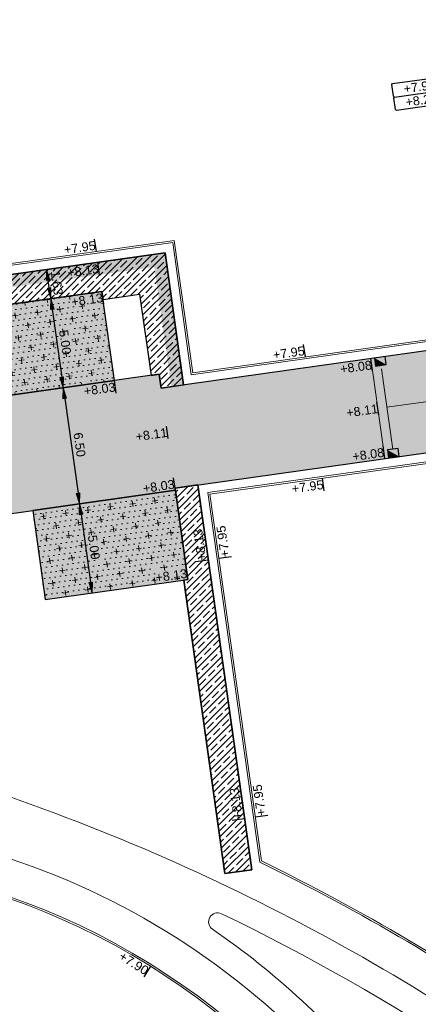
# Model space of a CAD drawing. Extents: x 98477 to 100410, y 398052 to 398969.
# Tile 249 of 256: x 98766 to 98788, y 398309 to 398364. Entities that reach past the tile are written whole.
import ezdxf
from ezdxf.enums import TextEntityAlignment as Align

# ---------------------------------------------------------------- set-up
doc = ezdxf.new("R2010")
doc.units = 0
for name, pattern in [('AL-MATERIAALS', [2, 1, -1]), ('AL-NUTSTRACE', [17, 5, -3.5, 0, -3.5, 5]), ('RI-RWA', [8.25, 4.5, -0.75, 0.75, -0.75, 0.75, -0.75])]:
    doc.linetypes.add(name, pattern=pattern)
for name, color, linetype, lineweight in [('N-GW-hoogtelijn laagte NAP +7.50', 90, 'AL-HOOGTELIJN +7.50', 18), ('N-GW-hoogtelijn laagte NAP +8.00', 80, 'AL-HOOGTELIJN +8.00', 18), ('N-KO-kantbegrenzing grondwerk', 70, 'Continuous', 25), ('N-KO-kantverharding', 2, 'Continuous', 25), ('N-RI-RWA kolkaansluitleiding', 132, 'RI-RWA', 18), ('N-RI-straatkolk', 7, 'Continuous', 25), ("N-VH-arcering 'MAT' grijs 251", 251, 'Continuous', 18), ('N-VH-arcering halfverharding', 8, 'Continuous', 9), ('N-VH-arcering printbeton', 8, 'Continuous', 9), ('X-AL-afwerkhoogte', 4, 'Continuous', 30), ('X-AL-hoogtelijn - Niv 1', 1, 'AL-HOOGTELIJN', 18), ('X-AL-maatvoering VERWERKT', 180, 'Continuous', 18), ('X-AL-materiaalscheiding', 1, 'AL-MATERIAALS', 18), ('X-AL-nutstrace VERWERKT', 252, 'AL-NUTSTRACE', 18), ('X-AL-planhoogte brm', 10, 'Continuous', 25), ('X-AL-planhoogte wrm', 252, 'Continuous', 25), ('X-AL-planthoogte VERWERKT', 180, 'Continuous', 25)]:
    doc.layers.add(name, color=color, linetype=linetype, lineweight=lineweight)
doc.layers.add('X-AL-contourlijnen', color=30, linetype='Continuous', plot=False)
doc.layers.add('X-AL-hulplijn', color=30, linetype='Continuous', plot=False)
doc.styles.add('CS Annotative', font='arial.ttf')
doc.styles.get("Standard").update_dxf_attribs({"font": 'txt.shx'})
doc.linetypes.add('AL-HOOGTELIJN', pattern='A,10,-1.5,["H",Standard,S=0.9,R=0,X=-0.3,Y=-0.45],-1.5,30', length=43)
doc.linetypes.add('AL-HOOGTELIJN +7.50', pattern='A,7.5,-1.5,["+7.50",Standard,S=0.9,R=0,X=-0.3,Y=-0.45],-4.5,22.5', length=36)
doc.linetypes.add('AL-HOOGTELIJN +8.00', pattern='A,7.5,-1.5,["+8.00",Standard,S=0.9,R=0,X=-0.3,Y=-0.45],-4.5,22.5', length=36)
doc.dimstyles.new('CS Annotative', dxfattribs={"dimtxt": 2.5, "dimasz": 3, "dimexe": 0.18, "dimexo": 0.0625, "dimgap": 1, "dimtad": 1, "dimzin": 3, "dimdsep": 46, "dimtxsty": 'CS Annotative', "dimblk": 'CS Dimensionpijl', "dimcen": 0, "dimse1": 1, "dimse2": 1, "dimclrd": 256, "dimclre": 256, "dimadec": 0, "dimazin": 0, "dimtm": 1e-09, "dimtfac": 1, "dimtdec": 0, "dimtofl": 0, "dimtmove": 1, "dimatfit": 1, "dimfxl": 1, "dimtfillclr": 256, "dimtolj": 1, "dimtzin": 3, "dimarcsym": 0})
pattern_1 = [(8, (106814.19794, 479684.77945), (0.0572748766, 0.3109977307), [0, -0.3]), (8, (106814.19794, 479684.77945), (0.531934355, 0.705900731), [0.3125, -0.9375]), (98, (106814.3744, 479684.6465), (-0.705900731, 0.531934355), [0.3125, -0.9375])]
pattern_2 = [(45, (0, 0), (-0.3535533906, 0.3535533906), []), (45, (0.35, 0), (-0.3535533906, 0.3535533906), [0.5, -0.2])]

# ---------------------------------------------------------------- blocks, each defined once
blk = doc.blocks.new('*U296')
at = {"layer": 'X-AL-hulplijn', "flags": 128}
blk.add_lwpolyline([(0.26, -0.234), (-0.26, 0.234)], dxfattribs=at)
at = {"layer": 'X-AL-planthoogte VERWERKT', "linetype": 'Continuous', "style": 'CS Annotative'}
blk.add_attdef('HOOGTE-LINKS', text='', height=0.5, rotation=132.052, dxfattribs=at).set_placement((0, 0), align=Align.MIDDLE_RIGHT)
blk = doc.blocks.new('*U307')
at = {"layer": 'X-AL-hulplijn', "flags": 128}
blk.add_lwpolyline([(-0.049, 0.347), (0.049, -0.347)], dxfattribs=at)
at = {"layer": 'X-AL-planthoogte VERWERKT', "linetype": 'Continuous', "style": 'CS Annotative'}
blk.add_attdef('HOOGTE-LINKS', text='', height=0.5, rotation=188, dxfattribs=at).set_placement((0, 0), align=Align.MIDDLE_RIGHT)
blk = doc.blocks.new('*U280')
at = {"layer": 'X-AL-planhoogte brm', "flags": 128}
blk.add_lwpolyline([(-7.25, 3.75), (-7.5, 4), (-7.5, 7.25), (-7.25, 7.5), (7.25, 7.5), (7.5, 7.25), (7.5, 4), (7.25, 3.75)], dxfattribs=at)
at = {"layer": 'X-AL-planhoogte wrm', "flags": 128}
blk.add_lwpolyline([(7.5, 3.5), (7.5, 0.25), (7.25, 0), (-7.25, 0), (-7.5, 0.25), (-7.5, 3.5), (-7.25, 3.75), (7.25, 3.75)], close=True, dxfattribs=at)
at = {"layer": 'X-AL-planhoogte brm', "style": 'CS Annotative'}
blk.add_attdef('OMSCHRIJVING_afwerk', text='', height=2.5, dxfattribs=at).set_placement((0, 5.625), align=Align.MIDDLE_CENTER)
at = {"layer": 'X-AL-planhoogte wrm', "style": 'CS Annotative'}
blk.add_attdef('HOOGTE_eind', text='', height=2.5, dxfattribs=at).set_placement((0, 1.875), align=Align.MIDDLE_CENTER)
blk = doc.blocks.new('*U191')
at = {"layer": 'X-AL-hulplijn', "flags": 128}
blk.add_lwpolyline([(0.347, 0.049), (-0.347, -0.049)], dxfattribs=at)
at = {"layer": 'X-AL-planthoogte VERWERKT', "linetype": 'Continuous', "style": 'CS Annotative'}
blk.add_attdef('HOOGTE-RECHTS', text='', height=0.5, rotation=278, dxfattribs=at).set_placement((0, 0), align=Align.MIDDLE_LEFT)
blk = doc.blocks.new('*U791')
blk.add_lwpolyline([(-1.33, -1.32), (1.64, -0.91), (1.33, 1.32), (-1.64, 0.91)], close=True)
blk.add_solid([(-1.33, -1.32), (-1.64, 0.91), (-1.33, -1.32), (1.64, -0.91)])
blk = doc.blocks.new('CS Dimensionpijl')
h = blk.add_hatch(color=256)
h.dxf.hatch_style = 1
h.paths.add_polyline_path([(-1, -0.167), (0, 0), (-1, 0.167)])
at = {"flags": 128}
blk.add_lwpolyline([(0, 0.5), (0, -0.5)], dxfattribs=at)
blk.add_lwpolyline([(-1, -0.167), (0, 0), (-1, 0.167)], close=True, dxfattribs=at)
blk = doc.blocks.new('*D1005')
at = {"layer": 'X-AL-maatvoering VERWERKT', "linetype": 'Continuous', "lineweight": -2, "transparency": 16777216}
blk.add_line((98767.426, 398347.754), (98767.955, 398343.991), dxfattribs=at)
at = {"layer": 'X-AL-maatvoering VERWERKT', "lineweight": -2, "transparency": 16777216, "xscale": 0.6000000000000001, "yscale": 0.6000000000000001, "zscale": 0.6000000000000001}
for p, rotation in [((98767.342, 398348.348), 97.9999999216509), ((98768.038, 398343.397), 277.9999999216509)]:
    blk.add_blockref('CS Dimensionpijl', p, dxfattribs=dict(at, rotation=rotation))
at = {"layer": 'X-AL-maatvoering VERWERKT', "color": 0, "transparency": 16777216, "insert": (98768.141, 398345.936), "char_height": 0.5, "attachment_point": 5, "rotation": 278, "style": 'CS Annotative'}
blk.add_mtext('\\A1;5.00', dxfattribs=at)
blk = doc.blocks.new('*D1006')
at = {"layer": 'X-AL-maatvoering VERWERKT', "linetype": 'Continuous', "lineweight": -2, "transparency": 16777216}
blk.add_line((98768.122, 398342.803), (98768.859, 398337.555), dxfattribs=at)
at = {"layer": 'X-AL-maatvoering VERWERKT', "lineweight": -2, "transparency": 16777216, "xscale": 0.6000000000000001, "yscale": 0.6000000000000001, "zscale": 0.6000000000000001}
for p, rotation in [((98768.038, 398343.397), 97.99999992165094), ((98768.943, 398336.96), 277.9999999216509)]:
    blk.add_blockref('CS Dimensionpijl', p, dxfattribs=dict(at, rotation=rotation))
at = {"layer": 'X-AL-maatvoering VERWERKT', "color": 0, "transparency": 16777216, "insert": (98768.941, 398340.242), "char_height": 0.5, "attachment_point": 5, "rotation": 278, "style": 'CS Annotative'}
blk.add_mtext('\\A1;6.50', dxfattribs=at)
blk = doc.blocks.new('*D1007')
at = {"layer": 'X-AL-maatvoering VERWERKT', "linetype": 'Continuous', "lineweight": -2, "transparency": 16777216}
blk.add_line((98769.026, 398336.366), (98769.555, 398332.603), dxfattribs=at)
at = {"layer": 'X-AL-maatvoering VERWERKT', "lineweight": -2, "transparency": 16777216, "xscale": 0.6000000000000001, "yscale": 0.6000000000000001, "zscale": 0.6000000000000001}
for p, rotation in [((98768.943, 398336.96), 97.99999992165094), ((98769.639, 398332.009), 277.9999999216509)]:
    blk.add_blockref('CS Dimensionpijl', p, dxfattribs=dict(at, rotation=rotation))
at = {"layer": 'X-AL-maatvoering VERWERKT', "color": 0, "transparency": 16777216, "insert": (98769.742, 398334.548), "char_height": 0.5, "attachment_point": 5, "rotation": 278, "style": 'CS Annotative'}
blk.add_mtext('\\A1;5.00', dxfattribs=at)
blk = doc.blocks.new('*D1153')
at = {"layer": 'X-AL-maatvoering VERWERKT', "linetype": 'Continuous', "lineweight": -2, "transparency": 16777216}
blk.add_line((98767.259, 398348.943), (98767.199, 398349.368), dxfattribs=at)
at = {"layer": 'X-AL-maatvoering VERWERKT', "lineweight": -2, "transparency": 16777216, "xscale": 0.6000000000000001, "yscale": 0.6000000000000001, "zscale": 0.6000000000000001}
for p, rotation in [((98767.115, 398349.963), 97.99999992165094), ((98767.342, 398348.348), 277.9999999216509)]:
    blk.add_blockref('CS Dimensionpijl', p, dxfattribs=dict(at, rotation=rotation))
at = {"layer": 'X-AL-maatvoering VERWERKT', "color": 0, "transparency": 16777216, "insert": (98767.68, 398349.219), "char_height": 0.5, "attachment_point": 5, "rotation": 278, "style": 'CS Annotative'}
blk.add_mtext('\\A1;1.63', dxfattribs=at)

msp = doc.modelspace()

# ---------------------------------------------------------------- hatches: boundary and pattern name
at = {"layer": "N-VH-arcering 'MAT' grijs 251"}
h = msp.add_hatch(color=256, dxfattribs=at)
h.dxf.hatch_style = 1
edge = h.paths.add_edge_path()
edge.add_line((98801.71, 398275.503), (98759.079, 398269.511))
edge.add_arc((98758.557, 398273.225), 3.75, 188, 278, ccw=False)
edge.add_line((98754.843, 398272.703), (98754.732, 398273.495))
edge.add_arc((98759.436, 398274.156), 4.75, 98, 188, ccw=False)
edge.add_line((98758.775, 398278.86), (98802.644, 398285.025))
edge.add_arc((98800.8, 398298.146), 13.25, 278, 315.3696)
edge.add_arc((98814.321, 398284.798), 5.75, 98, 135.3696, ccw=False)
edge.add_line((98813.521, 398290.492), (98817.945, 398291.114))
edge.add_arc((98818.745, 398285.42), 5.75, 8, 98, ccw=False)
edge.add_line((98824.439, 398286.22), (98832.122, 398231.557))
edge.add_arc((98824.447, 398230.479), 7.75, -36.9034, 8, ccw=False)
edge.add_line((98830.645, 398225.825), (98822.025, 398214.347))
edge.add_arc((98828.622, 398209.393), 8.25, 143.0966, 188)
edge.add_line((98820.453, 398208.245), (98820.952, 398204.691))
edge.add_line((98820.952, 398204.691), (98824.988, 398175.974))
edge.add_line((98824.988, 398175.974), (98826.345, 398166.319))
edge.add_arc((98829.563, 398166.771), 3.25, 188, 278)
edge.add_line((98830.016, 398163.553), (98845.496, 398165.728))
edge.add_line((98845.496, 398165.728), (98850.051, 398166.368))
edge.add_line((98850.051, 398166.368), (98871.26, 398169.349))
edge.add_line((98871.26, 398169.349), (98879.777, 398170.546))
edge.add_line((98879.777, 398170.546), (98895.918, 398172.814))
edge.add_line((98895.918, 398172.814), (98895.013, 398179.251))
edge.add_line((98895.013, 398179.251), (98835.845, 398170.936))
edge.add_arc((98835.184, 398175.639), 4.75, 188, 278, ccw=False)
edge.add_line((98830.48, 398174.978), (98825.977, 398207.018))
edge.add_arc((98833.652, 398208.097), 7.75, 143.0966, 188, ccw=False)
edge.add_line((98827.454, 398212.751), (98836.074, 398224.229))
edge.add_arc((98829.477, 398229.183), 8.25, 323.0966, 368)
edge.add_line((98837.646, 398230.331), (98837.342, 398232.493))
edge.add_line((98837.342, 398232.493), (98837.342, 398232.493))
edge.add_line((98837.342, 398232.493), (98829.688, 398286.958))
edge.add_arc((98835.382, 398287.758), 5.75, 98, 188, ccw=False)
edge.add_line((98834.582, 398293.452), (98882.505, 398300.187))
edge.add_arc((98883.618, 398292.265), 8, 11.632, 98, ccw=False)
edge.add_line((98891.454, 398293.878), (98891, 398296.086))
edge.add_line((98891, 398296.086), (98889.023, 398305.688))
edge.add_line((98889.023, 398305.688), (98888.557, 398307.974))
edge.add_line((98888.557, 398307.974), (98887.385, 398314.76))
edge.add_arc((98879.502, 398313.398), 8, -82, 9.8011, ccw=False)
edge.add_line((98880.615, 398305.476), (98872.945, 398304.398))
edge.add_arc((98872.423, 398308.111), 3.75, 189.4265, 278, ccw=False)
edge.add_arc((92946.735, 397324.304), 6003.05, 9.426501, 10.6116601)
edge.add_line((98847.121, 398429.774), (98842.313, 398429.098))
edge.add_arc((92946.735, 397324.304), 5998.2, 9.4285467, 10.6137733, ccw=False)
edge.add_arc((98860.089, 398306.469), 3.84, -81.4341, 6.6574, ccw=False)
edge.add_line((98860.661, 398302.671), (98847.185, 398300.777))
edge.add_line((98847.185, 398300.777), (98842.63, 398300.137))
edge.add_line((98842.63, 398300.137), (98820.151, 398296.978))
edge.add_arc((98819.35, 398302.672), 5.75, 188, 278, ccw=False)
edge.add_line((98813.656, 398301.872), (98812.306, 398311.477))
edge.add_line((98812.306, 398311.477), (98811.109, 398319.994))
edge.add_line((98811.109, 398319.994), (98809.244, 398333.263))
edge.add_line((98809.244, 398333.263), (98808.674, 398337.323))
edge.add_line((98808.674, 398337.323), (98807.714, 398344.156))
edge.add_line((98807.714, 398344.156), (98807.707, 398344.206))
edge.add_line((98807.707, 398344.206), (98811.668, 398344.762))
edge.add_line((98811.668, 398344.762), (98829.492, 398347.268))
edge.add_line((98829.492, 398347.268), (98831.968, 398347.616))
edge.add_line((98831.968, 398347.616), (98831.064, 398354.052))
edge.add_line((98831.064, 398354.052), (98828.588, 398353.704))
edge.add_line((98828.588, 398353.704), (98810.763, 398351.199))
edge.add_line((98810.763, 398351.199), (98806.802, 398350.643))
edge.add_line((98806.802, 398350.643), (98806.795, 398350.692))
edge.add_line((98806.795, 398350.692), (98805.146, 398362.424))
edge.add_line((98805.146, 398362.424), (98805.048, 398363.12))
edge.add_line((98805.048, 398363.12), (98803.991, 398370.646))
edge.add_line((98803.991, 398370.646), (98802.488, 398381.341))
edge.add_line((98802.488, 398381.341), (98801.43, 398388.867))
edge.add_line((98801.43, 398388.867), (98799.927, 398399.562))
edge.add_line((98799.927, 398399.562), (98798.869, 398407.088))
edge.add_line((98798.869, 398407.088), (98797.366, 398417.783))
edge.add_line((98797.366, 398417.783), (98796.795, 398421.843))
edge.add_line((98796.795, 398421.843), (98795.884, 398428.329))
edge.add_line((98795.884, 398428.329), (98795.877, 398428.379))
edge.add_line((98795.877, 398428.379), (98799.838, 398428.935))
edge.add_line((98799.838, 398428.935), (98817.663, 398431.44))
edge.add_line((98817.663, 398431.44), (98820.138, 398431.788))
edge.add_line((98820.138, 398431.788), (98819.234, 398438.225))
edge.add_line((98819.234, 398438.225), (98816.758, 398437.877))
edge.add_line((98816.758, 398437.877), (98798.933, 398435.372))
edge.add_line((98798.933, 398435.372), (98794.972, 398434.815))
edge.add_line((98794.972, 398434.815), (98794.965, 398434.865))
edge.add_line((98794.965, 398434.865), (98793.379, 398446.154))
edge.add_line((98793.379, 398446.154), (98792.739, 398450.709))
edge.add_line((98792.739, 398450.709), (98789.338, 398474.904))
edge.add_line((98789.338, 398474.904), (98783.892, 398474.138))
edge.add_line((98783.892, 398474.138), (98786.763, 398453.707))
edge.add_arc((98782.059, 398453.046), 4.75, -82, 8, ccw=False)
edge.add_line((98782.72, 398448.342), (98773.115, 398446.992))
edge.add_line((98773.115, 398446.992), (98764.599, 398445.795))
edge.add_line((98764.599, 398445.795), (98743.407, 398442.817))
edge.add_line((98743.407, 398442.817), (98734.891, 398441.62))
edge.add_line((98734.891, 398441.62), (98611.8, 398424.321))
edge.add_line((98611.8, 398424.321), (98607.657, 398453.801))
edge.add_arc((98611.637, 398454.122), 3.993, 101.3918, 184.6082, ccw=False)
edge.add_line((98610.849, 398458.036), (98611.839, 398458.175))
edge.add_line((98611.839, 398458.175), (98639.566, 398462.072))
edge.add_line((98639.566, 398462.072), (98641.547, 398462.351))
edge.add_line((98641.547, 398462.351), (98659.372, 398464.856))
edge.add_line((98659.372, 398464.856), (98661.847, 398465.204))
edge.add_line((98661.847, 398465.204), (98660.943, 398471.64))
edge.add_line((98660.943, 398471.64), (98649.901, 398470.089))
edge.add_line((98649.901, 398470.089), (98624.649, 398466.54))
edge.add_line((98624.649, 398466.54), (98622.669, 398466.261))
edge.add_line((98622.669, 398466.261), (98604.844, 398463.756))
edge.add_line((98604.844, 398463.756), (98602.864, 398463.478))
edge.add_line((98602.864, 398463.478), (98594.941, 398462.365))
edge.add_line((98594.941, 398462.365), (98576.275, 398459.741))
edge.add_line((98576.275, 398459.741), (98577.18, 398453.304))
edge.add_line((98577.18, 398453.304), (98578.17, 398453.444))
edge.add_line((98578.17, 398453.444), (98598.471, 398456.294))
edge.add_arc((98598.792, 398452.314), 3.993, 11.4249, 94.6095, ccw=False)
edge.add_line((98602.706, 398453.105), (98606.849, 398423.625))
edge.add_line((98606.849, 398423.625), (98548.819, 398415.469))
edge.add_arc((98548.158, 398420.173), 4.75, 188, 278, ccw=False)
edge.add_line((98543.454, 398419.512), (98539.768, 398445.74))
edge.add_line((98539.768, 398445.74), (98538.976, 398445.629))
edge.add_line((98538.976, 398445.629), (98538.732, 398447.362))
edge.add_line((98538.732, 398447.362), (98534.771, 398446.805))
edge.add_line((98534.771, 398446.805), (98536.53, 398434.292))
edge.add_line((98536.53, 398434.292), (98537.17, 398429.737))
edge.add_line((98537.17, 398429.737), (98538.395, 398421.022))
edge.add_line((98538.395, 398421.022), (98539.035, 398416.467))
edge.add_line((98539.035, 398416.467), (98541.025, 398402.306))
edge.add_line((98541.025, 398402.306), (98541.665, 398397.751))
edge.add_line((98541.665, 398397.751), (98543.656, 398383.59))
edge.add_line((98543.656, 398383.59), (98544.296, 398379.035))
edge.add_line((98544.296, 398379.035), (98545.604, 398369.727))
edge.add_arc((98543.871, 398369.483), 1.75, -82, 8, ccw=False)
edge.add_line((98544.115, 398367.75), (98522.477, 398364.709))
edge.add_line((98522.477, 398364.709), (98523.215, 398359.461))
edge.add_line((98523.215, 398359.461), (98545.05, 398362.529))
edge.add_line((98545.05, 398362.529), (98549.605, 398363.17))
edge.add_line((98549.605, 398363.17), (98564.162, 398365.215))
edge.add_arc((98564.824, 398360.512), 4.75, 8, 98, ccw=False)
edge.add_line((98569.527, 398361.173), (98576.5, 398311.56))
edge.add_arc((98571.796, 398310.899), 4.75, -82, 8, ccw=False)
edge.add_line((98572.457, 398306.195), (98563.842, 398304.985))
edge.add_line((98563.842, 398304.985), (98559.287, 398304.344))
edge.add_line((98559.287, 398304.344), (98541.016, 398301.777))
edge.add_line((98541.016, 398301.777), (98541.754, 398296.528))
edge.add_line((98541.754, 398296.528), (98553.885, 398298.233))
edge.add_arc((98554.128, 398296.5), 1.75, 8, 98, ccw=False)
edge.add_line((98555.861, 398296.744), (98557.35, 398286.148))
edge.add_line((98557.35, 398286.148), (98557.99, 398281.593))
edge.add_line((98557.99, 398281.593), (98560.134, 398266.343))
edge.add_line((98560.134, 398266.343), (98560.774, 398261.787))
edge.add_line((98560.774, 398261.787), (98562.917, 398246.537))
edge.add_line((98562.917, 398246.537), (98563.557, 398241.982))
edge.add_line((98563.557, 398241.982), (98565.701, 398226.732))
edge.add_line((98565.701, 398226.732), (98566.341, 398222.177))
edge.add_line((98566.341, 398222.177), (98567.566, 398213.462))
edge.add_line((98567.566, 398213.462), (98568.206, 398208.907))
edge.add_line((98568.206, 398208.907), (98576.531, 398149.669))
edge.add_line((98576.531, 398149.669), (98576.556, 398149.491))
edge.add_line((98576.556, 398149.491), (98535.46, 398143.715))
edge.add_line((98535.46, 398143.715), (98536.347, 398137.407))
edge.add_line((98536.347, 398137.407), (98537.337, 398137.546))
edge.add_line((98537.337, 398137.546), (98577.443, 398143.183))
edge.add_line((98577.443, 398143.183), (98578.765, 398133.775))
edge.add_line((98578.765, 398133.775), (98538.659, 398128.139))
edge.add_line((98538.659, 398128.139), (98537.669, 398128))
edge.add_line((98537.669, 398128), (98538.573, 398121.563))
edge.add_line((98538.573, 398121.563), (98579.669, 398127.339))
edge.add_line((98579.669, 398127.339), (98579.676, 398127.289))
edge.add_line((98579.676, 398127.289), (98580.766, 398119.535))
edge.add_line((98580.766, 398119.535), (98582.575, 398106.662))
edge.add_line((98582.575, 398106.662), (98583.062, 398103.196))
edge.add_line((98583.062, 398103.196), (98584.872, 398090.322))
edge.add_line((98584.872, 398090.322), (98585.359, 398086.856))
edge.add_line((98585.359, 398086.856), (98587.168, 398073.983))
edge.add_line((98587.168, 398073.983), (98588.149, 398067.001))
edge.add_arc((98585.921, 398066.688), 2.25, -71.0527, 8, ccw=False)
edge.add_line((98586.652, 398064.56), (98587.088, 398064.71))
edge.add_line((98587.088, 398064.71), (98595.765, 398067.689))
edge.add_line((98595.765, 398067.689), (98596.093, 398067.801))
edge.add_arc((98595.362, 398069.929), 2.25, 188, 288.9473, ccw=False)
edge.add_line((98593.134, 398069.616), (98582.466, 398145.525))
edge.add_arc((98587.169, 398146.186), 4.75, 98, 188, ccw=False)
edge.add_line((98586.508, 398150.89), (98609.067, 398154.06))
edge.add_line((98609.067, 398154.06), (98621.308, 398156.2))
edge.add_line((98621.308, 398156.2), (98618.713, 398174.661))
edge.add_line((98618.713, 398174.661), (98600.889, 398172.156))
edge.add_line((98600.889, 398172.156), (98602.706, 398159.225))
edge.add_line((98602.706, 398159.225), (98585.673, 398156.831))
edge.add_arc((98585.086, 398161.633), 4.838, 189.0296, 276.9704, ccw=False)
edge.add_line((98580.308, 398160.874), (98573.635, 398208.357))
edge.add_line((98573.635, 398208.357), (98572.717, 398214.893))
edge.add_line((98572.717, 398214.893), (98570.017, 398234.104))
edge.add_line((98570.017, 398234.104), (98569.098, 398240.64))
edge.add_line((98569.098, 398240.64), (98568.632, 398243.957))
edge.add_line((98568.632, 398243.957), (98568.166, 398247.275))
edge.add_arc((98572.869, 398247.936), 4.75, 98, 188, ccw=False)
edge.add_line((98572.208, 398252.64), (98597.856, 398256.244))
edge.add_line((98597.856, 398256.244), (98604.392, 398257.163))
edge.add_line((98604.392, 398257.163), (98619.642, 398259.306))
edge.add_line((98619.642, 398259.306), (98626.178, 398260.225))
edge.add_line((98626.178, 398260.225), (98639.447, 398262.089))
edge.add_line((98639.447, 398262.089), (98639.497, 398262.096))
edge.add_line((98639.497, 398262.096), (98640.054, 398258.135))
edge.add_line((98640.054, 398258.135), (98641.863, 398245.262))
edge.add_line((98641.863, 398245.262), (98642.141, 398243.281))
edge.add_line((98642.141, 398243.281), (98643.255, 398235.359))
edge.add_line((98643.255, 398235.359), (98644.577, 398225.952))
edge.add_line((98644.577, 398225.952), (98646.038, 398215.554))
edge.add_line((98646.038, 398215.554), (98646.386, 398213.078))
edge.add_line((98646.386, 398213.078), (98652.823, 398213.983))
edge.add_line((98652.823, 398213.983), (98652.475, 398216.458))
edge.add_line((98652.475, 398216.458), (98651.709, 398221.905))
edge.add_line((98651.709, 398221.905), (98651.431, 398223.885))
edge.add_line((98651.431, 398223.885), (98649.622, 398236.759))
edge.add_line((98649.622, 398236.759), (98649.343, 398238.739))
edge.add_line((98649.343, 398238.739), (98646.49, 398259.04))
edge.add_line((98646.49, 398259.04), (98645.934, 398263.001))
edge.add_line((98645.934, 398263.001), (98645.983, 398263.008))
edge.add_line((98645.983, 398263.008), (98654.398, 398264.191))
edge.add_line((98654.398, 398264.191), (98722.625, 398273.779))
edge.add_line((98722.625, 398273.779), (98731.142, 398274.976))
edge.add_line((98731.142, 398274.976), (98743.97, 398276.779))
edge.add_arc((98744.557, 398271.977), 4.838, 9.0296, 96.9704, ccw=False)
edge.add_line((98749.335, 398272.737), (98750.727, 398262.834))
edge.add_line((98750.727, 398262.834), (98752.41, 398263.07))
edge.add_line((98752.41, 398263.07), (98756.966, 398263.711))
edge.add_line((98756.966, 398263.711), (98772.216, 398265.854))
edge.add_line((98772.216, 398265.854), (98776.771, 398266.494))
edge.add_line((98776.771, 398266.494), (98795.982, 398269.194))
edge.add_line((98795.982, 398269.194), (98800.537, 398269.834))
edge.add_line((98800.537, 398269.834), (98802.468, 398270.106))
edge.add_line((98802.468, 398270.106), (98801.71, 398275.503))
edge = h.paths.add_edge_path(flags=16)
edge.add_line((98744.062, 398333.464), (98751.984, 398334.577))
edge.add_line((98751.984, 398334.577), (98753.966, 398334.856))
edge.add_line((98753.966, 398334.856), (98764.363, 398336.317))
edge.add_line((98764.363, 398336.317), (98764.363, 398336.317))
edge.add_line((98764.363, 398336.317), (98766.343, 398336.595))
edge.add_line((98766.343, 398336.595), (98774.265, 398337.708))
edge.add_line((98774.265, 398337.708), (98774.247, 398337.837))
edge.add_line((98774.247, 398337.837), (98802.49, 398341.806))
edge.add_line((98802.49, 398341.806), (98803.019, 398338.043))
edge.add_line((98803.019, 398338.043), (98808.474, 398299.225))
edge.add_arc((98800.8, 398298.146), 7.75, -82, 8, ccw=False)
edge.add_line((98801.878, 398290.472), (98771.967, 398286.268))
edge.add_line((98771.967, 398286.268), (98767.412, 398285.628))
edge.add_line((98767.412, 398285.628), (98755.133, 398283.902))
edge.add_line((98755.133, 398283.902), (98746.617, 398282.705))
edge.add_line((98746.617, 398282.705), (98730.376, 398280.423))
edge.add_line((98730.376, 398280.423), (98721.86, 398279.226))
edge.add_line((98721.86, 398279.226), (98654.328, 398269.735))
edge.add_arc((98653.667, 398274.439), 4.75, 188, 278, ccw=False)
edge.add_line((98648.963, 398273.778), (98644.134, 398308.14))
edge.add_line((98644.134, 398308.14), (98642.937, 398316.656))
edge.add_line((98642.937, 398316.656), (98640.3, 398335.422))
edge.add_line((98640.3, 398335.422), (98638.121, 398335.116))
edge.add_line((98638.121, 398335.116), (98637.23, 398334.99))
edge.add_line((98637.23, 398334.99), (98635.051, 398334.684))
edge.add_line((98635.051, 398334.684), (98635.74, 398329.782))
edge.add_line((98635.74, 398329.782), (98636.937, 398321.266))
edge.add_line((98636.937, 398321.266), (98638.385, 398310.967))
edge.add_line((98638.385, 398310.967), (98639.025, 398306.412))
edge.add_line((98639.025, 398306.412), (98641.168, 398291.162))
edge.add_line((98641.168, 398291.162), (98642.365, 398282.646))
edge.add_line((98642.365, 398282.646), (98643.715, 398273.04))
edge.add_arc((98639.011, 398272.379), 4.75, -82, 8, ccw=False)
edge.add_line((98639.672, 398267.675), (98619.322, 398264.815))
edge.add_line((98619.322, 398264.815), (98614.272, 398264.105))
edge.add_line((98614.272, 398264.105), (98593.922, 398261.245))
edge.add_arc((98593.261, 398265.949), 4.75, 188, 278, ccw=False)
edge.add_line((98588.557, 398265.288), (98581.779, 398313.514))
edge.add_line((98581.779, 398313.514), (98580.582, 398322.03))
edge.add_line((98580.582, 398322.03), (98575.231, 398360.106))
edge.add_line((98575.231, 398360.106), (98574.591, 398364.661))
edge.add_line((98574.591, 398364.661), (98572.663, 398378.377))
edge.add_line((98572.663, 398378.377), (98571.188, 398388.873))
edge.add_line((98571.188, 398388.873), (98568.516, 398407.887))
edge.add_arc((98573.22, 398408.548), 4.75, 98, 188, ccw=False)
edge.add_line((98572.559, 398413.251), (98607.119, 398418.109))
edge.add_line((98607.119, 398418.109), (98607.614, 398418.178))
edge.add_line((98607.614, 398418.178), (98611.584, 398389.936))
edge.add_line((98611.584, 398389.936), (98611.455, 398389.918))
edge.add_line((98611.455, 398389.918), (98613.264, 398377.044))
edge.add_line((98613.264, 398377.044), (98613.334, 398376.549))
edge.add_line((98613.334, 398376.549), (98626.207, 398378.358))
edge.add_line((98626.207, 398378.358), (98628.188, 398378.637))
edge.add_line((98628.188, 398378.637), (98636.11, 398379.75))
edge.add_line((98636.11, 398379.75), (98648.369, 398381.473))
edge.add_line((98648.369, 398381.473), (98647.465, 398387.91))
edge.add_line((98647.465, 398387.91), (98634.591, 398386.1))
edge.add_line((98634.591, 398386.1), (98632.492, 398385.805))
edge.add_line((98632.492, 398385.805), (98619.737, 398384.013))
edge.add_line((98619.737, 398384.013), (98617.509, 398383.7))
edge.add_line((98617.509, 398383.7), (98612.566, 398418.874))
edge.add_line((98612.566, 398418.874), (98613.061, 398418.944))
edge.add_line((98613.061, 398418.944), (98667.575, 398426.605))
edge.add_line((98667.575, 398426.605), (98722.089, 398434.267))
edge.add_line((98722.089, 398434.267), (98726.149, 398434.837))
edge.add_line((98726.149, 398434.837), (98759.422, 398439.513))
edge.add_line((98759.422, 398439.513), (98763.483, 398440.084))
edge.add_line((98763.483, 398440.084), (98783.486, 398442.895))
edge.add_arc((98784.147, 398438.192), 4.75, 8, 98, ccw=False)
edge.add_line((98788.851, 398438.853), (98795.615, 398390.726))
edge.add_arc((98790.911, 398390.065), 4.75, -82, 8, ccw=False)
edge.add_line((98791.572, 398385.361), (98787.363, 398384.769))
edge.add_line((98787.363, 398384.769), (98774.49, 398382.96))
edge.add_line((98774.49, 398382.96), (98766.122, 398381.784))
edge.add_line((98766.122, 398381.784), (98766.072, 398381.777))
edge.add_line((98766.072, 398381.777), (98764.945, 398389.798))
edge.add_line((98764.945, 398389.798), (98762.092, 398410.099))
edge.add_line((98762.092, 398410.099), (98761.953, 398411.089))
edge.add_line((98761.953, 398411.089), (98755.516, 398410.184))
edge.add_line((98755.516, 398410.184), (98755.655, 398409.194))
edge.add_line((98755.655, 398409.194), (98758.508, 398388.894))
edge.add_line((98758.508, 398388.894), (98759.636, 398380.872))
edge.add_line((98759.636, 398380.872), (98759.586, 398380.865))
edge.add_line((98759.586, 398380.865), (98748.792, 398379.348))
edge.add_line((98748.792, 398379.348), (98744.237, 398378.708))
edge.add_line((98744.237, 398378.708), (98741.316, 398378.298))
edge.add_line((98741.316, 398378.298), (98735.869, 398377.532))
edge.add_line((98735.869, 398377.532), (98732.948, 398377.122))
edge.add_line((98732.948, 398377.122), (98728.393, 398376.482))
edge.add_line((98728.393, 398376.482), (98718.319, 398375.066))
edge.add_arc((98720.442, 398359.964), 15.25, 98, 128)
edge.add_line((98711.053, 398371.981), (98707.249, 398369.01))
edge.add_line((98707.249, 398369.01), (98710.512, 398364.833))
edge.add_line((98710.512, 398364.833), (98713.62, 398367.262))
edge.add_arc((98721.254, 398357.324), 12.531, 99.3779, 127.5301, ccw=False)
edge.add_line((98719.212, 398369.688), (98728.557, 398371.001))
edge.add_line((98728.557, 398371.001), (98733.112, 398371.641))
edge.add_line((98733.112, 398371.641), (98743.906, 398373.158))
edge.add_line((98743.906, 398373.158), (98752.423, 398374.355))
edge.add_line((98752.423, 398374.355), (98763.216, 398375.872))
edge.add_line((98763.216, 398375.872), (98767.772, 398376.512))
edge.add_line((98767.772, 398376.512), (98793.321, 398380.103))
edge.add_arc((98793.768, 398376.291), 3.838, 9.3042, 96.6958, ccw=False)
edge.add_line((98797.556, 398376.911), (98799.602, 398362.354))
edge.add_line((98799.602, 398362.354), (98801.641, 398347.847))
edge.add_line((98801.641, 398347.847), (98801.71, 398347.352))
edge.add_line((98801.71, 398347.352), (98773.468, 398343.383))
edge.add_line((98773.468, 398343.383), (98773.361, 398344.145))
edge.add_line((98773.361, 398344.145), (98770.885, 398343.797))
edge.add_line((98770.885, 398343.797), (98758.012, 398341.988))
edge.add_line((98758.012, 398341.988), (98756.031, 398341.71))
edge.add_line((98756.031, 398341.71), (98743.158, 398339.9))
edge.add_line((98743.158, 398339.9), (98743.158, 398339.9))
edge.add_line((98743.158, 398339.9), (98742.167, 398339.761))
edge.add_line((98742.167, 398339.761), (98743.072, 398333.324))
edge.add_line((98743.072, 398333.324), (98744.062, 398333.464))
edge = h.paths.add_edge_path(flags=16)
edge.add_line((98545.99, 398402.903), (98545.74, 398404.686))
edge.add_arc((98550.444, 398405.347), 4.75, 98, 188, ccw=False)
edge.add_line((98549.783, 398410.05), (98557.705, 398411.164))
edge.add_arc((98558.366, 398406.46), 4.75, 8, 98, ccw=False)
edge.add_line((98563.07, 398407.121), (98563.355, 398405.091))
edge.add_line((98563.355, 398405.091), (98565.095, 398392.713))
edge.add_line((98565.095, 398392.713), (98565.443, 398390.237))
edge.add_line((98565.443, 398390.237), (98567.182, 398377.859))
edge.add_line((98567.182, 398377.859), (98567.468, 398375.829))
edge.add_arc((98562.764, 398375.168), 4.75, -82, 8, ccw=False)
edge.add_line((98563.425, 398370.464), (98555.503, 398369.35))
edge.add_arc((98554.842, 398374.054), 4.75, 188, 278, ccw=False)
edge.add_line((98550.138, 398373.393), (98549.887, 398375.176))
edge.add_line((98549.887, 398375.176), (98548.078, 398388.049))
edge.add_line((98548.078, 398388.049), (98547.8, 398390.03))
edge.add_line((98547.8, 398390.03), (98545.99, 398402.903))
edge = h.paths.add_edge_path(flags=16)
edge.add_line((98580.974, 398279.723), (98580.696, 398281.704))
edge.add_line((98580.696, 398281.704), (98579.235, 398292.102))
edge.add_line((98579.235, 398292.102), (98578.56, 398296.904))
edge.add_arc((98573.856, 398296.243), 4.75, 8, 98)
edge.add_line((98573.195, 398300.947), (98565.57, 398299.875))
edge.add_arc((98566.231, 398295.172), 4.75, 98, 186.1904)
edge.add_line((98561.508, 398294.659), (98561.506, 398294.659))
edge.add_line((98561.506, 398294.659), (98563.663, 398279.31))
edge.add_line((98563.663, 398279.31), (98563.942, 398277.329))
edge.add_line((98563.942, 398277.329), (98566.099, 398261.98))
edge.add_line((98566.099, 398261.98), (98566.101, 398261.981))
edge.add_arc((98570.782, 398262.79), 4.75, 189.8096, 278)
edge.add_line((98571.443, 398258.086), (98579.068, 398259.158))
edge.add_arc((98578.407, 398263.862), 4.75, 278, 368)
edge.add_line((98583.111, 398264.523), (98582.436, 398269.325))
edge.add_line((98582.436, 398269.325), (98580.974, 398279.723))
edge = h.paths.add_edge_path(flags=16)
edge.add_line((98615.081, 398162.782), (98614.489, 398166.998))
edge.add_arc((98612.756, 398166.755), 1.75, 8, 98)
edge.add_line((98612.512, 398168.488), (98608.551, 398167.931))
edge.add_arc((98608.795, 398166.198), 1.75, 98, 188)
edge.add_line((98607.062, 398165.955), (98607.654, 398161.738))
edge.add_arc((98609.387, 398161.982), 1.75, 188, 278)
edge.add_line((98609.631, 398160.249), (98613.592, 398160.805))
edge.add_arc((98613.348, 398162.538), 1.75, 278, 368)
h = msp.add_hatch(color=256, dxfattribs=at)
h.dxf.hatch_style = 1
h.paths.add_polyline_path([(98770.885, 398343.797), (98770.189, 398348.749), (98757.316, 398346.939), (98758.012, 398341.988)])
h = msp.add_hatch(color=256, dxfattribs=at)
h.dxf.hatch_style = 1
h.paths.add_polyline_path([(98774.265, 398337.708), (98766.343, 398336.595), (98767.039, 398331.644), (98774.961, 398332.757)])
at = {"layer": 'N-VH-arcering halfverharding'}
h = msp.add_hatch(dxfattribs=at)
h.set_pattern_fill('CS-HALFVERHARDING', color=256)
h.set_pattern_definition(pattern_1)
h.paths.add_polyline_path([(98770.885, 398343.797), (98770.189, 398348.749), (98757.316, 398346.939), (98758.012, 398341.988)])
h = msp.add_hatch(dxfattribs=at)
h.set_pattern_fill('CS-HALFVERHARDING', color=256)
h.set_pattern_definition(pattern_1)
h.paths.add_polyline_path([(98774.265, 398337.708), (98766.343, 398336.595), (98767.039, 398331.644), (98774.961, 398332.757)])
at = {"layer": 'N-VH-arcering printbeton'}
h = msp.add_hatch(dxfattribs=at)
h.set_pattern_fill('CS-PRINTBETON', color=256)
h.set_pattern_definition(pattern_2)
h.paths.add_polyline_path([(98770.189, 398348.749), (98770.252, 398348.303), (98772.282, 398348.588), (98772.915, 398344.083), (98773.361, 398344.145), (98773.468, 398343.383), (98774.726, 398343.559), (98773.696, 398350.887), (98732.897, 398345.153), (98733.155, 398343.312), (98742.494, 398344.624), (98742.462, 398344.852), (98755.335, 398346.661), (98755.399, 398346.206), (98757.38, 398346.485), (98757.316, 398346.939)])
h = msp.add_hatch(dxfattribs=at)
h.set_pattern_fill('CS-PRINTBETON', color=256)
h.set_pattern_definition(pattern_2)
h.paths.add_polyline_path([(98775.505, 398338.014), (98774.247, 398337.837), (98774.961, 398332.757), (98774.733, 398332.725), (98777.022, 398316.443), (98778.507, 398316.652)])

# ---------------------------------------------------------------- linework, layer by layer
at = {"layer": 'N-GW-hoogtelijn laagte NAP +7.50', "flags": 128}
msp.add_lwpolyline([(98798.622, 398291.478, 0.026739), (98781.305, 398309.375, 0.037078), (98776.33, 398313.351, -0.926998), (98776.829, 398314.214, -0.06834), (98803.368, 398296.631, 0.171743), (98806.464, 398295.389)], format="xyb", dxfattribs=at)
at = {"layer": 'N-GW-hoogtelijn laagte NAP +8.00'}
for points in [[(98805.851, 398305.319), (98800.566, 398304.576, -0.188361), (98793.486, 398306.254, 0.088029), (98755.841, 398323.496, -0.299191), (98726.361, 398356.075, -0.005174), (98724.431, 398369.416)], [(98702.033, 398280.226, -0.01254), (98701.265, 398291.811, -0.265838), (98706.525, 398301.949, -0.067252), (98739.624, 398317.462, -0.26933), (98780.284, 398308.276, -0.022702), (98795.017, 398293.294, -0.022414)]]:
    msp.add_lwpolyline(points, format="xyb", dxfattribs=at)
at = {"layer": 'N-KO-kantbegrenzing grondwerk', "flags": 128}
for points in [[(98742.494, 398344.624), (98733.155, 398343.312), (98732.897, 398345.153), (98773.696, 398350.887), (98774.726, 398343.559)], [(98770.252, 398348.303), (98772.282, 398348.588), (98772.915, 398344.083)], [(98775.505, 398338.014), (98778.507, 398316.652), (98777.022, 398316.443), (98774.733, 398332.725)]]:
    msp.add_lwpolyline(points, dxfattribs=at)
at = {"layer": 'N-KO-kantverharding', "flags": 128}
for points in [[(98801.71, 398347.352), (98773.468, 398343.383), (98773.361, 398344.145), (98770.885, 398343.797), (98770.189, 398348.749), (98757.316, 398346.939)], [(98764.363, 398336.317), (98766.343, 398336.595), (98767.039, 398331.644), (98774.961, 398332.757), (98774.247, 398337.837), (98802.49, 398341.806)]]:
    msp.add_lwpolyline(points, dxfattribs=at)
at = {"layer": 'N-RI-RWA kolkaansluitleiding', "flags": 128}
for points in [[(98786.008, 398342.318), (98805.566, 398345.066)], [(98786.335, 398339.99), (98785.681, 398344.645)]]:
    msp.add_lwpolyline(points, dxfattribs=at)
at = {"layer": 'X-AL-contourlijnen', "flags": 128}
for points in [[(98770.189, 398348.749), (98770.252, 398348.303), (98772.282, 398348.588), (98772.915, 398344.083), (98773.361, 398344.145), (98773.468, 398343.383), (98774.726, 398343.559), (98773.696, 398350.887), (98732.897, 398345.153), (98733.155, 398343.312), (98742.494, 398344.624), (98742.462, 398344.852), (98755.335, 398346.661), (98755.399, 398346.206), (98757.38, 398346.485), (98757.316, 398346.939)], [(98770.885, 398343.797), (98770.189, 398348.749), (98757.316, 398346.939), (98758.012, 398341.988)], [(98775.505, 398338.014), (98774.247, 398337.837), (98774.961, 398332.757), (98774.733, 398332.725), (98777.022, 398316.443), (98778.507, 398316.652)], [(98774.265, 398337.708), (98766.343, 398336.595), (98767.039, 398331.644), (98774.961, 398332.757)]]:
    msp.add_lwpolyline(points, close=True, dxfattribs=at)
msp.add_lwpolyline([(98801.71, 398347.352), (98773.468, 398343.383), (98773.361, 398344.145), (98770.885, 398343.797), (98758.012, 398341.988), (98756.031, 398341.71), (98743.158, 398339.9), (98743.158, 398339.9), (98742.167, 398339.761), (98743.072, 398333.324), (98744.062, 398333.464), (98751.984, 398334.577), (98753.966, 398334.856), (98764.363, 398336.317), (98764.363, 398336.317), (98766.343, 398336.595), (98774.265, 398337.708), (98774.247, 398337.837), (98802.49, 398341.806)], dxfattribs=at)
at = {"layer": 'X-AL-hoogtelijn - Niv 1', "flags": 128}
for points in [[(98774.121, 398351.452), (98775.151, 398344.124), (98797.432, 398347.256), (98792.895, 398379.538), (98726.133, 398370.155, 0.005054), (98728.064, 398357.168, 0.081986), (98731.065, 398345.401)], [(98774.206, 398351.565), (98775.236, 398344.237), (98797.319, 398347.341), (98792.81, 398379.425), (98726.246, 398370.07, 0.005017), (98728.164, 398357.18, 0.081498), (98731.126, 398345.511)], [(98798.351, 398340.72), (98776.07, 398337.588), (98778.953, 398317.074, -0.0387), (98795.008, 398307.633), (98802.846, 398308.734)], [(98798.266, 398340.607), (98776.183, 398337.503), (98779.044, 398317.141, -0.038508), (98795.033, 398307.737), (98802.733, 398308.819)], [(98745.967, 398316.894, 0.037381), (98740.223, 398315.554, 0.067252), (98707.609, 398300.268, 0.265838), (98703.264, 398291.893, 0.011889), (98703.971, 398281.004), (98792.218, 398293.406, 0.020574), (98778.924, 398306.81, 0.225074), (98746.645, 398316.994)], [(98745.95, 398316.79, 0.037178), (98740.253, 398315.458, 0.067252), (98707.663, 398300.184, 0.265838), (98703.364, 398291.897, 0.011774), (98704.061, 398281.117), (98792.016, 398293.478, 0.020367), (98778.856, 398306.737, 0.224406), (98746.758, 398316.908)]]:
    msp.add_lwpolyline(points, format="xyb", close=True, dxfattribs=at)
at = {"layer": 'X-AL-hoogtelijn - Niv 1', "ltscale": 0.25, "flags": 128}
msp.add_lwpolyline([(98785.903, 398339.475), (98785.123, 398345.021)], dxfattribs=at)
at = {"layer": 'X-AL-materiaalscheiding', "flags": 128}
for points in [[(98770.885, 398343.797), (98758.012, 398341.988)], [(98766.343, 398336.595), (98774.265, 398337.708)]]:
    msp.add_lwpolyline(points, dxfattribs=at)
at = {"layer": 'X-AL-nutstrace VERWERKT', "const_width": 0.7, "flags": 128}
msp.add_lwpolyline([(98798.791, 398346.568), (98774.43, 398343.144), (98773.398, 398350.492), (98733.044, 398344.821)], dxfattribs=at)

# ---------------------------------------------------------------- block references
at = {"layer": 'N-RI-straatkolk', "xscale": 0.2, "yscale": 0.2, "zscale": 0.2}
for p in [(98785.65, 398344.868), (98786.367, 398339.768)]:
    msp.add_blockref('*U791', p, dxfattribs=at)
at = {"layer": 'X-AL-afwerkhoogte'}
ref = msp.add_blockref('*U280', (98787.979, 398358.993), dxfattribs=dict(at, xscale=0.2, yscale=0.2, zscale=0.2, rotation=8))
ref.add_attrib('OMSCHRIJVING_afwerk', '+7.95', dxfattribs={"layer": 'X-AL-planhoogte brm', "linetype": 'Continuous', "height": 0.5, "rotation": 8, "style": 'CS Annotative'}).set_placement((98787.822, 398360.107), align=Align.MIDDLE_CENTER)
ref.add_attrib('HOOGTE_eind', '+8.25', dxfattribs={"layer": 'X-AL-planhoogte wrm', "linetype": 'Continuous', "height": 0.5, "rotation": 8, "style": 'CS Annotative'}).set_placement((98787.927, 398359.364), align=Align.MIDDLE_CENTER)
at = {"layer": 'X-AL-planthoogte VERWERKT', "rotation": 179.9999999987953}
for name, p, values in [('*U307', (98769.83, 398351.303), {'HOOGTE-LINKS': '+7.95'}), ('*U307', (98770.011, 398350.016), {'HOOGTE-LINKS': '+8.13'}), ('*U307', (98770.238, 398348.402), {'HOOGTE-LINKS': '+8.13'}), ('*U307', (98781.439, 398345.462), {'HOOGTE-LINKS': '+7.95'}), ('*U307', (98785.172, 398344.674), {'HOOGTE-LINKS': '+8.08'}), ('*U307', (98770.934, 398343.451), {'HOOGTE-LINKS': '+8.03'}), ('*U307', (98785.513, 398342.248), {'HOOGTE-LINKS': '+8.11'}), ('*U307', (98773.813, 398340.927), {'HOOGTE-LINKS': '+8.11'}), ('*U307', (98785.854, 398339.822), {'HOOGTE-LINKS': '+8.08'}), ('*U307', (98774.217, 398338.055), {'HOOGTE-LINKS': '+8.03'}), ('*U307', (98782.483, 398338.035), {'HOOGTE-LINKS': '+7.95'}), ('*U191', (98777.03, 398333.991), {'HOOGTE-RECHTS': '+7.95'}), ('*U191', (98775.742, 398333.81), {'HOOGTE-RECHTS': '+8.13'}), ('*U307', (98774.913, 398333.104), {'HOOGTE-LINKS': '+8.13'}), ('*U191', (98777.76, 398319.452), {'HOOGTE-RECHTS': '+8.13'}), ('*U191', (98779.048, 398319.633), {'HOOGTE-RECHTS': '+7.95'})]:
    msp.add_blockref(name, p, dxfattribs=at).add_auto_attribs(values)
at = {"layer": 'X-AL-planthoogte VERWERKT'}
ref = msp.add_blockref('*U296', (98772.709, 398311), dxfattribs=dict(at, yscale=-1, rotation=196.0000000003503))
ref.add_attrib('HOOGTE-LINKS', '+7.90', dxfattribs={"linetype": 'Continuous', "height": 0.5, "rotation": 328.052, "style": 'CS Annotative'}).set_placement((98772.709, 398311), align=Align.MIDDLE_RIGHT)

# ---------------------------------------------------------------- dimensions: what is measured, and where the dimension line sits
at = {"layer": 'X-AL-maatvoering VERWERKT'}
dim = msp.add_linear_dim(base=(98767.115, 398349.963), p1=(98767.342, 398348.348), p2=(98767.115, 398349.963), angle=98, dimstyle='CS Annotative', dxfattribs=at)
dim.commit()
dim.dimension.update_dxf_attribs({"geometry": '*D1153', "text_midpoint": (98767.229, 398349.156), "dimtype": 160})
dim = msp.add_aligned_dim(p1=(98767.342, 398348.348), p2=(98768.038, 398343.397), distance=0, dimstyle='CS Annotative', dxfattribs=at)
dim.commit()
dim.dimension.update_dxf_attribs({"geometry": '*D1005', "text_midpoint": (98768.141, 398345.936)})
for base, p1, p2, picture, middle in [((98768.943, 398336.96), (98768.038, 398343.397), (98768.943, 398336.96), '*D1006', (98768.941, 398340.242)), ((98769.639, 398332.009), (98768.943, 398336.96), (98769.639, 398332.009), '*D1007', (98769.742, 398334.548))]:
    dim = msp.add_linear_dim(base=base, p1=p1, p2=p2, angle=98, dimstyle='CS Annotative', dxfattribs=at)
    dim.commit()
    dim.dimension.update_dxf_attribs({"geometry": picture, "text_midpoint": middle})

doc.saveas('drawing.dxf')
